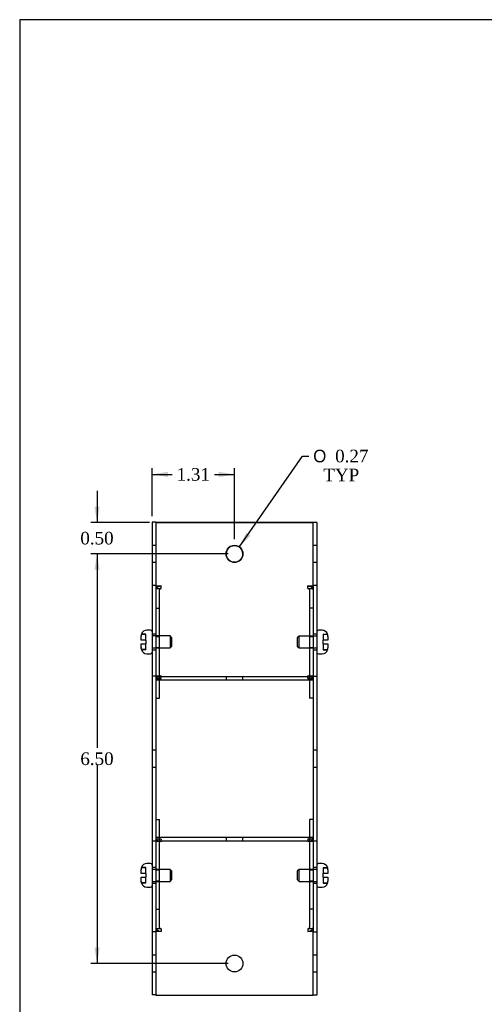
# Model space of a CAD drawing. Header units: inches. Extents: x 0.1 to 35.9, y -0.2 to 23.9.
# Tile 2 of 8: x 0.1 to 7.4, y 8.3 to 23.9. Entities that reach past the tile are written whole.
import ezdxf
from ezdxf.enums import TextEntityAlignment as Align
from ezdxf.lldxf.tags import DXFTag

# ---------------------------------------------------------------- set-up
doc = ezdxf.new("R2010")
doc.units = ezdxf.units.IN
doc.header["$MEASUREMENT"] = 0
for name, color, linetype in [('COM55579-1', 7, 'Continuous'), ('COM55580-1', 7, 'Continuous'), ('Default', 7, 'Continuous'), ('SCS19491', 7, 'Continuous')]:
    doc.layers.add(name, color=color, linetype=linetype)
doc.styles.add('SEACAD_Solid_Edge_ANSI1_Symbols', font='txt')
doc.styles.add('SEACAD_Times_New_Roman', font='times.ttf')
tags = doc.linetypes.add('HIDDEN2', pattern=[0.1875, 0.125, -0.0625]).pattern_tags.tags
tags[6:7] = [DXFTag(74, 4), DXFTag(75, 0), DXFTag(340, '0'), DXFTag(46, 0.0), DXFTag(50, 0.0), DXFTag(44, 0.0), DXFTag(45, 0.0)]
tags[4:5] = [DXFTag(74, 4), DXFTag(75, 0), DXFTag(340, '0'), DXFTag(46, 0.0), DXFTag(50, 0.0), DXFTag(44, 0.0), DXFTag(45, 0.0)]
doc.dimstyles.new('HAMMOND_(STH_-_42x28)', dxfattribs={"dimtxt": 0.2, "dimasz": 0.25, "dimexe": 0.1, "dimexo": 0.1, "dimgap": 0.05, "dimtad": 0, "dimtih": 1, "dimtoh": 1, "dimzin": 0, "dimdsep": 46, "dimtxsty": 'SEACAD_Times_New_Roman', "dimblk1": '_SE_FILLED', "dimblk2": '_SE_FILLED', "dimsah": 1, "dimcen": 0.1, "dimadec": 0, "dimazin": 0, "dimtfac": 0.8, "dimtofl": 0, "dimtmove": 0, "dimatfit": 3, "dimfxl": 1, "dimtolj": 1, "dimtzin": 0, "dimarcsym": 0})

# ---------------------------------------------------------------- blocks, each defined once
blk = doc.blocks.new('SE3')
at = {"layer": 'COM55579-1', "color": 7, "linetype": 'Continuous'}
for p, q in [((2.175, 15.963), (2.175, 14.963)), ((2.232, 15.963), (2.175, 15.963)), ((2.232, 15.963), (2.232, 14.973)), ((4.732, 15.962), (4.732, 15.962)), ((4.789, 15.962), (4.732, 15.962)), ((4.789, 15.962), (4.789, 14.962)), ((2.175, 14.963), (2.175, 13.52)), ((2.232, 14.963), (2.175, 14.963)), ((2.232, 14.96), (2.232, 13.522)), ((4.789, 14.962), (4.732, 14.962)), ((4.732, 14.957), (4.732, 13.524)), ((4.789, 14.962), (4.789, 13.519)), ((2.175, 13.52), (2.175, 10.906)), ((2.232, 13.52), (2.175, 13.52)), ((2.232, 13.52), (2.232, 10.906)), ((4.732, 13.519), (4.732, 10.905)), ((4.789, 13.519), (4.732, 13.519)), ((4.789, 13.519), (4.789, 10.905)), ((2.175, 10.906), (2.175, 9.463)), ((2.232, 10.906), (2.175, 10.906)), ((2.232, 10.899), (2.232, 9.469)), ((4.789, 10.905), (4.732, 10.905)), ((4.732, 10.901), (4.732, 9.467)), ((4.789, 10.905), (4.789, 9.462)), ((2.175, 9.463), (2.175, 8.463)), ((2.232, 9.463), (2.175, 9.463)), ((2.232, 9.451), (2.232, 8.463)), ((4.789, 9.462), (4.732, 9.462)), ((4.789, 9.462), (4.789, 8.462)), ((2.232, 8.463), (2.175, 8.463)), ((4.732, 8.462), (4.732, 8.462)), ((4.789, 8.462), (4.732, 8.462))]:
    blk.add_line(p, q, dxfattribs=at)
at = {"layer": 'COM55579-1', "color": 7, "linetype": 'HIDDEN2'}
for p, q in [((2.232, 15.596), (2.175, 15.596)), ((4.789, 15.595), (4.732, 15.595)), ((2.175, 15.33), (2.232, 15.33)), ((4.732, 15.329), (4.789, 15.329)), ((2.232, 14.19), (2.175, 14.19)), ((4.789, 14.189), (4.732, 14.189)), ((2.175, 13.94), (2.232, 13.94)), ((4.732, 13.939), (4.789, 13.939)), ((2.232, 12.346), (2.175, 12.346)), ((4.789, 12.345), (4.732, 12.345)), ((2.175, 12.08), (2.232, 12.08)), ((4.732, 12.079), (4.789, 12.079)), ((2.232, 10.486), (2.175, 10.486)), ((4.789, 10.485), (4.732, 10.485)), ((2.175, 10.236), (2.232, 10.236)), ((4.732, 10.235), (4.789, 10.235)), ((2.232, 9.096), (2.175, 9.096)), ((4.789, 9.095), (4.732, 9.095)), ((2.175, 8.83), (2.232, 8.83)), ((4.732, 8.829), (4.789, 8.829))]:
    blk.add_line(p, q, dxfattribs=at)
at = {"layer": 'COM55580-1', "color": 7, "linetype": 'Continuous'}
for p, q in [((2.232, 15.962), (2.232, 14.973)), ((4.732, 15.962), (2.232, 15.962)), ((2.232, 15.962), (4.732, 15.962)), ((4.732, 14.973), (4.732, 15.962)), ((2.232, 14.973), (2.232, 14.96)), ((2.232, 14.952), (2.318, 14.952)), ((2.232, 14.912), (2.237, 14.912)), ((2.318, 14.952), (2.318, 14.952)), ((4.646, 14.952), (4.646, 14.952)), ((4.646, 14.952), (4.732, 14.952)), ((4.727, 14.912), (4.732, 14.912)), ((4.732, 14.957), (4.732, 14.973)), ((2.232, 13.528), (2.318, 13.528)), ((2.232, 13.522), (2.232, 13.52)), ((2.232, 13.519), (4.732, 13.519)), ((2.232, 13.462), (4.732, 13.462)), ((2.289, 13.174), (2.289, 13.462)), ((2.318, 13.528), (2.318, 13.528)), ((4.646, 13.528), (4.732, 13.528)), ((4.646, 13.528), (4.646, 13.528)), ((4.675, 13.462), (4.675, 13.174)), ((4.732, 13.519), (4.732, 13.524)), ((4.732, 13.519), (4.732, 13.462)), ((2.232, 13.174), (2.289, 13.174)), ((4.732, 13.174), (4.675, 13.174)), ((2.232, 11.25), (2.289, 11.25)), ((2.289, 10.962), (2.289, 11.25)), ((4.675, 11.25), (4.675, 10.962)), ((4.732, 11.25), (4.675, 11.25)), ((4.732, 10.962), (2.232, 10.962)), ((4.732, 10.905), (4.732, 10.962)), ((2.232, 10.905), (2.232, 10.906)), ((4.732, 10.905), (2.232, 10.905)), ((2.232, 10.905), (2.232, 10.899)), ((2.318, 10.897), (2.232, 10.897)), ((2.318, 10.897), (2.318, 10.897)), ((4.732, 10.897), (4.646, 10.897)), ((4.646, 10.897), (4.646, 10.897)), ((4.732, 10.901), (4.732, 10.905)), ((2.237, 9.512), (2.232, 9.512)), ((2.318, 9.472), (2.232, 9.472)), ((2.232, 9.469), (2.232, 9.451)), ((2.232, 9.451), (2.232, 8.462)), ((2.318, 9.472), (2.318, 9.472)), ((4.732, 9.472), (4.646, 9.472)), ((4.646, 9.472), (4.646, 9.472)), ((4.732, 9.512), (4.727, 9.512)), ((4.732, 9.451), (4.732, 9.467)), ((4.732, 8.462), (4.732, 9.451)), ((2.232, 8.462), (4.732, 8.462))]:
    blk.add_line(p, q, dxfattribs=at)
at = {"layer": 'COM55580-1', "color": 7, "linetype": 'HIDDEN2'}
for p, q in [((2.232, 14.953), (2.318, 14.953)), ((2.232, 14.912), (2.318, 14.912)), ((2.237, 14.912), (2.318, 14.912)), ((2.289, 13.467), (2.289, 14.892)), ((2.289, 14.892), (2.289, 14.892)), ((2.318, 14.952), (2.318, 14.953)), ((2.318, 14.912), (2.318, 14.952)), ((4.646, 14.952), (4.646, 14.953)), ((4.646, 14.953), (4.732, 14.953)), ((4.646, 14.912), (4.646, 14.952)), ((4.646, 14.912), (4.727, 14.912)), ((4.646, 14.912), (4.732, 14.912)), ((4.675, 14.892), (4.675, 13.467)), ((4.675, 14.892), (4.675, 14.892)), ((2.232, 14.599), (2.289, 14.599)), ((2.232, 14.599), (2.289, 14.599)), ((4.732, 14.599), (4.675, 14.599)), ((4.732, 14.599), (4.675, 14.599)), ((2.289, 14.148), (2.232, 14.148)), ((2.289, 14.148), (2.232, 14.148)), ((4.732, 14.148), (4.675, 14.148)), ((4.732, 14.148), (4.675, 14.148)), ((2.232, 13.978), (2.289, 13.978)), ((2.232, 13.978), (2.289, 13.978)), ((4.675, 13.978), (4.732, 13.978)), ((4.675, 13.978), (4.732, 13.978)), ((2.232, 13.528), (2.318, 13.528)), ((2.232, 13.519), (4.732, 13.519)), ((2.232, 13.488), (2.318, 13.488)), ((2.232, 13.487), (2.318, 13.487)), ((2.232, 13.462), (4.732, 13.462)), ((2.289, 13.462), (2.289, 13.467)), ((2.318, 13.487), (2.318, 13.528)), ((2.318, 13.528), (2.318, 13.528)), ((3.349, 13.519), (3.349, 13.462)), ((3.349, 13.519), (3.349, 13.519)), ((3.615, 13.462), (3.615, 13.519)), ((3.615, 13.519), (3.615, 13.519)), ((4.646, 13.487), (4.646, 13.528)), ((4.646, 13.528), (4.732, 13.528)), ((4.646, 13.528), (4.646, 13.528)), ((4.646, 13.488), (4.732, 13.488)), ((4.646, 13.487), (4.732, 13.487)), ((4.675, 13.467), (4.675, 13.462)), ((2.232, 13.174), (2.289, 13.174)), ((4.732, 13.174), (4.675, 13.174)), ((2.289, 10.957), (2.289, 10.962)), ((2.289, 9.533), (2.289, 10.957)), ((3.349, 10.962), (3.349, 10.905)), ((3.615, 10.905), (3.615, 10.962)), ((4.675, 10.962), (4.675, 10.957)), ((4.675, 10.957), (4.675, 9.533)), ((2.318, 10.937), (2.232, 10.937)), ((2.318, 10.937), (2.318, 10.897)), ((4.732, 10.937), (4.646, 10.937)), ((4.646, 10.937), (4.646, 10.897)), ((2.289, 10.446), (2.232, 10.446)), ((4.732, 10.446), (4.675, 10.446)), ((2.232, 10.276), (2.289, 10.276)), ((4.675, 10.276), (4.732, 10.276)), ((2.232, 9.825), (2.289, 9.825)), ((4.732, 9.825), (4.675, 9.825)), ((2.318, 9.512), (2.237, 9.512)), ((2.318, 9.512), (2.318, 9.472)), ((4.727, 9.512), (4.646, 9.512)), ((4.646, 9.512), (4.646, 9.472))]:
    blk.add_line(p, q, dxfattribs=at)
at = {"layer": 'COM55580-1', "color": 7, "linetype": 'Continuous'}
for centre in [(3.482, 15.462), (3.482, 8.962)]:
    blk.add_circle(centre, 0.133, dxfattribs=at)
at = {"layer": 'COM55580-1', "color": 7, "linetype": 'HIDDEN2'}
for start, end in [(0, 180.0495), (359.9505, 0)]:
    blk.add_arc((3.482, 15.462), 0.133, start, end, dxfattribs=at)
at = {"layer": 'COM55580-1', "color": 7, "linetype": 'Continuous'}
blk.add_arc((3.482, 15.462), 0.133, 180.0495, 359.9505, dxfattribs=at)
for centre, major_axis, start_param, end_param in [((2.318, 14.892), (-0.086, 0), 4.712389, 6.283185), ((2.318, 14.892), (0.086, 0), 2.796669, 3.141593), ((4.646, 14.892), (-0.086, 0), 3.141593, 4.712389), ((4.646, 14.892), (0.086, 0), 0, 0.344924), ((2.318, 13.467), (0.086, 0), 1.570796, 1.613592), ((4.646, 13.467), (0.086, 0), 1.528001, 1.570796), ((2.318, 10.957), (-0.086, 0), 1.528001, 1.570796), ((4.646, 10.957), (-0.086, 0), 1.570796, 1.613592), ((2.318, 9.533), (0.086, 0), 3.141593, 4.712389), ((4.646, 9.533), (0.086, 0), 4.712389, 6.283185)]:
    blk.add_ellipse(centre, major_axis=major_axis, ratio=0.707107, start_param=start_param, end_param=end_param, dxfattribs=at)
at = {"layer": 'COM55580-1', "color": 7, "linetype": 'HIDDEN2'}
for centre, major_axis, start_param, end_param in [((2.318, 14.892), (0.086, 0), 1.570796, 2.796669), ((2.318, 14.892), (-0.029, 0), 4.712389, 6.283185), ((2.318, 14.892), (0.029, 0), 1.570796, 3.141593), ((4.646, 14.892), (0.086, 0), 0.344924, 1.570796), ((4.646, 14.892), (-0.029, 0), 3.141593, 4.712389), ((4.646, 14.892), (0.029, 0), 0, 1.570796), ((2.318, 13.467), (0.086, 0), 1.613592, 3.141593), ((2.318, 13.467), (-0.086, 0), 4.712389, 6.283185), ((2.318, 13.467), (-0.029, 0), 4.712389, 6.283185), ((2.318, 13.467), (0.029, 0), 1.570796, 3.141593), ((4.646, 13.467), (-0.086, 0), 3.141593, 4.712389), ((4.646, 13.467), (-0.029, 0), 3.141593, 4.712389), ((4.646, 13.467), (0.029, 0), 0, 1.570796), ((4.646, 13.467), (0.086, 0), 0, 1.528001), ((2.318, 10.957), (-0.086, 0), 0, 1.528001), ((2.318, 10.957), (-0.029, 0), 0, 1.570796), ((4.646, 10.957), (-0.029, 0), 1.570796, 3.141593), ((4.646, 10.957), (-0.086, 0), 1.613592, 3.141593), ((2.318, 9.533), (0.029, 0), 3.141593, 4.712389), ((4.646, 9.533), (0.029, 0), 4.712389, 6.283185)]:
    blk.add_ellipse(centre, major_axis=major_axis, ratio=0.707107, start_param=start_param, end_param=end_param, dxfattribs=at)
at = {"layer": 'SCS19491', "color": 7, "linetype": 'Continuous'}
for p, q in [((2.15, 14.252), (2.09, 14.252)), ((4.874, 14.251), (4.814, 14.251)), ((2, 14.095), (2, 14.16)), ((2.075, 14.095), (2, 14.095)), ((2.075, 14.095), (2.075, 14.035)), ((4.889, 14.034), (4.889, 14.094)), ((4.964, 14.094), (4.889, 14.094)), ((4.964, 14.154), (4.964, 14.159)), ((4.964, 14.154), (4.964, 14.094)), ((2, 14.035), (2.075, 14.035)), ((2, 13.972), (2, 14.035)), ((2.004, 13.945), (2, 13.972)), ((4.889, 14.034), (4.964, 14.034)), ((4.964, 14.034), (4.964, 13.971)), ((2.09, 13.877), (2.15, 13.877)), ((4.814, 13.876), (4.874, 13.876)), ((2.15, 10.549), (2.09, 10.549)), ((4.874, 10.548), (4.814, 10.548)), ((2, 10.391), (2, 10.456)), ((2.075, 10.391), (2, 10.391)), ((2, 10.331), (2.075, 10.331)), ((2, 10.268), (2, 10.331)), ((2.075, 10.391), (2.075, 10.331)), ((4.889, 10.33), (4.889, 10.39)), ((4.964, 10.39), (4.889, 10.39)), ((4.889, 10.33), (4.964, 10.33)), ((4.964, 10.45), (4.964, 10.456)), ((4.964, 10.45), (4.964, 10.39)), ((4.964, 10.33), (4.964, 10.268)), ((2.004, 10.242), (2, 10.268)), ((2.09, 10.174), (2.15, 10.174)), ((4.814, 10.173), (4.874, 10.173))]:
    blk.add_line(p, q, dxfattribs=at)
at = {"layer": 'SCS19491', "color": 7, "linetype": 'HIDDEN2'}
for p, q in [((2.005, 14.186), (2.004, 14.186)), ((2.075, 14.184), (2.004, 14.184)), ((2.075, 14.189), (2.005, 14.189)), ((2.075, 14.186), (2.005, 14.186)), ((2.075, 14.095), (2.075, 14.189)), ((2.458, 14.16), (2.175, 14.16)), ((2.458, 14.16), (2.458, 13.97)), ((2.488, 14.13), (2.458, 14.16)), ((2.488, 14), (2.488, 14.13)), ((4.507, 14.159), (4.477, 14.129)), ((4.477, 14.129), (4.477, 13.999)), ((4.507, 13.969), (4.507, 14.159)), ((4.789, 14.159), (4.507, 14.159)), ((4.889, 14.188), (4.96, 14.188)), ((4.889, 14.188), (4.889, 14.186)), ((4.889, 14.186), (4.889, 14.094)), ((4.889, 14.186), (4.959, 14.186)), ((2, 13.972), (2, 13.97)), ((2.075, 13.945), (2.004, 13.945)), ((2.075, 13.943), (2.004, 13.943)), ((2.075, 13.941), (2.005, 13.941)), ((2.075, 13.945), (2.075, 14.035)), ((2.075, 13.943), (2.075, 13.945)), ((2.075, 13.941), (2.075, 13.943)), ((2.175, 13.97), (2.458, 13.97)), ((2.458, 13.97), (2.488, 14)), ((4.477, 13.999), (4.507, 13.969)), ((4.507, 13.969), (4.789, 13.969)), ((4.889, 14.034), (4.889, 13.942)), ((4.889, 13.944), (4.96, 13.944)), ((4.889, 13.942), (4.96, 13.942)), ((4.964, 13.971), (4.964, 13.971)), ((2.075, 10.485), (2.005, 10.485)), ((2.075, 10.483), (2.005, 10.483)), ((2.075, 10.391), (2.075, 10.485)), ((4.889, 10.484), (4.96, 10.484)), ((4.889, 10.484), (4.889, 10.482)), ((4.889, 10.482), (4.889, 10.39)), ((4.889, 10.482), (4.959, 10.482)), ((2.075, 10.242), (2.075, 10.331)), ((2.458, 10.456), (2.175, 10.456)), ((2.458, 10.456), (2.458, 10.266)), ((2.488, 10.426), (2.458, 10.456)), ((2.488, 10.296), (2.488, 10.426)), ((4.507, 10.455), (4.477, 10.425)), ((4.477, 10.425), (4.477, 10.295)), ((4.507, 10.265), (4.507, 10.455)), ((4.789, 10.455), (4.507, 10.455)), ((4.889, 10.33), (4.889, 10.239)), ((2.075, 10.242), (2.004, 10.242)), ((2.075, 10.239), (2.004, 10.239)), ((2.075, 10.239), (2.075, 10.242)), ((2.175, 10.266), (2.458, 10.266)), ((2.458, 10.266), (2.488, 10.296)), ((4.477, 10.295), (4.507, 10.265)), ((4.507, 10.265), (4.789, 10.265)), ((4.889, 10.241), (4.96, 10.241)), ((4.889, 10.239), (4.96, 10.239)), ((4.964, 10.267), (4.964, 10.268))]:
    blk.add_line(p, q, dxfattribs=at)
at = {"layer": 'SCS19491', "color": 7, "linetype": 'Continuous'}
for centre, radius, start, end in [((2.09, 14.162), 0.09, 90, 163.3062), ((2.15, 14.227), 0.025, 0, 90), ((4.814, 14.226), 0.025, 90, 180), ((4.874, 14.161), 0.09, 16.6898, 90), ((2.094, 14.16), 0.0938, 162.0854, 180.0791), ((2.09, 14.162), 0.09, 163.7114, 165.1795), ((4.867, 14.154), 0.0972, 359.8041, 19.0544), ((4.87, 14.159), 0.0938, 7.5473, 16.9505), ((4.87, 14.159), 0.0938, 359.9209, 5.99), ((2.09, 13.967), 0.09, 194.8505, 270), ((4.874, 13.966), 0.09, 270, 345.1795), ((4.866, 13.971), 0.0981, 342.7336, 0.1206), ((2.15, 13.902), 0.025, 270, 0), ((4.814, 13.901), 0.025, 180, 270), ((2.094, 10.456), 0.0938, 162.0854, 180.0791), ((2.09, 10.459), 0.09, 90, 163.3062), ((2.15, 10.524), 0.025, 0, 90), ((4.814, 10.523), 0.025, 90, 180), ((4.874, 10.458), 0.09, 16.6898, 90), ((4.867, 10.45), 0.0972, 359.8041, 19.0544), ((2.09, 10.264), 0.09, 194.8505, 270), ((2.15, 10.199), 0.025, 270, 0), ((4.814, 10.198), 0.025, 180, 270), ((4.874, 10.263), 0.09, 270, 345.1795), ((4.866, 10.268), 0.0981, 342.7336, 0.1206)]:
    blk.add_arc(centre, radius, start, end, dxfattribs=at)
at = {"layer": 'SCS19491', "color": 7, "linetype": 'HIDDEN2'}
for centre, radius, start, end in [((2.097, 14.155), 0.0972, 171.1412, 180.1959), ((2.097, 14.155), 0.0972, 160.9456, 169.6474), ((4.87, 14.159), 0.0938, 16.9505, 17.9146), ((2.097, 13.975), 0.0972, 179.8041, 184.7049), ((2.098, 13.972), 0.0981, 179.8794, 181.9528), ((2.097, 13.975), 0.0972, 192.1575, 199.0544), ((2.098, 13.972), 0.0981, 195.5044, 197.2664), ((2.097, 10.451), 0.0972, 160.9456, 169.6474), ((2.097, 10.451), 0.0972, 171.1412, 180.1959), ((2.098, 10.269), 0.0981, 179.8794, 181.9528), ((2.098, 10.269), 0.0981, 195.5044, 197.2664)]:
    blk.add_arc(centre, radius, start, end, dxfattribs=at)
at = {"layer": 'SCS19491', "color": 7, "linetype": 'Continuous'}
for points in [[(2.003, 14.185), (2.003, 14.185), (2.003, 14.184), (2.004, 14.184)], [(2.005, 14.189), (2.004, 14.188), (2.004, 14.188), (2.004, 14.188)], [(2.003, 13.944), (2.003, 13.944), (2.003, 13.945), (2.004, 13.945)], [(2.005, 10.485), (2.004, 10.485), (2.004, 10.485), (2.004, 10.484)], [(2.003, 10.241), (2.003, 10.241), (2.003, 10.241), (2.004, 10.242)]]:
    blk.add_open_spline(points, degree=3, dxfattribs=at)
for points, knots in [([(4.96, 14.187), (4.96, 14.187), (4.96, 14.187), (4.96, 14.186), (4.96, 14.186), (4.959, 14.186)], [0.3393144, 0.3393144, 0.3393144, 0.3393144, 0.5, 0.5, 1, 1, 1, 1]), ([(4.96, 13.942), (4.961, 13.943), (4.961, 13.943), (4.961, 13.944), (4.961, 13.944), (4.96, 13.944)], [0, 0, 0, 0, 0.5, 0.5, 1, 1, 1, 1]), ([(4.96, 10.484), (4.96, 10.484), (4.96, 10.483), (4.96, 10.483), (4.96, 10.483), (4.959, 10.482)], [0.3393144, 0.3393144, 0.3393144, 0.3393144, 0.5, 0.5, 1, 1, 1, 1]), ([(4.96, 10.239), (4.961, 10.239), (4.961, 10.239), (4.961, 10.24), (4.961, 10.241), (4.96, 10.241)], [0, 0, 0, 0, 0.5, 0.5, 1, 1, 1, 1])]:
    blk.add_open_spline(points, degree=3, knots=knots, dxfattribs=at)
at = {"layer": 'SCS19491', "color": 7, "linetype": 'HIDDEN2'}
for points in [[(2.004, 13.943), (2.004, 13.943), (2.003, 13.944), (2.003, 13.944), (2.003, 13.944), (2.003, 13.944)], [(2.004, 10.239), (2.004, 10.24), (2.003, 10.24), (2.003, 10.241), (2.003, 10.241), (2.003, 10.241)]]:
    blk.add_open_spline(points, degree=3, knots=[0, 0, 0, 0, 0.5, 0.5, 0.5005912, 0.5005912, 0.5005912, 0.5005912], dxfattribs=at)
blk.add_open_spline([(4.96, 10.484), (4.96, 10.484), (4.96, 10.484), (4.96, 10.484)], degree=3, dxfattribs=at)
blk = doc.blocks.new('DMBLK7464')
at = {"layer": 'Default', "linetype": 'Continuous', "transparency": 16777216}
for points in [[(1.258, 16.212), (1.3, 15.962), (1.341, 16.212)], [(1.258, 15.212), (1.341, 15.212), (1.3, 15.462)]]:
    blk.add_hatch(color=7, dxfattribs=at).paths.add_polyline_path(points)
at = {"layer": 'Default', "color": 7, "linetype": 'Continuous', "transparency": 16777216}
for p, q in [((1.3, 16.462), (1.3, 15.962)), ((2.132, 15.962), (1.2, 15.962)), ((3.382, 15.462), (1.2, 15.462)), ((1.3, 15.462), (1.3, 14.962))]:
    blk.add_line(p, q, dxfattribs=at)
at = {"layer": 'Default', "color": 7, "linetype": 'Continuous', "transparency": 16777216, "style": 'SEACAD_Times_New_Roman'}
blk.add_text('0.50', height=0.2, dxfattribs=at).set_placement((1.034, 15.812), align=Align.TOP_LEFT)
blk = doc.blocks.new('_SE_FILLED')
at = {"color": 0}
blk.add_line((0, 0), (-1, 0), dxfattribs=at)
blk.add_solid([(0, 0), (-1, -0.1665), (-1, 0.1665), (0, 0)], dxfattribs=at)
blk = doc.blocks.new('DMBLK7465')
at = {"layer": 'Default', "linetype": 'Continuous', "transparency": 16777216}
for points in [[(1.258, 15.212), (1.341, 15.212), (1.3, 15.462)], [(1.258, 9.212), (1.3, 8.962), (1.341, 9.212)]]:
    blk.add_hatch(color=7, dxfattribs=at).paths.add_polyline_path(points)
at = {"layer": 'Default', "color": 7, "linetype": 'Continuous', "transparency": 16777216}
for p, q in [((3.382, 15.462), (1.2, 15.462)), ((1.3, 15.462), (1.3, 12.382)), ((1.3, 12.112), (1.3, 8.962)), ((3.382, 8.962), (1.2, 8.962))]:
    blk.add_line(p, q, dxfattribs=at)
at = {"layer": 'Default', "color": 7, "linetype": 'Continuous', "transparency": 16777216, "style": 'SEACAD_Times_New_Roman'}
blk.add_text('6.50', height=0.2, dxfattribs=at).set_placement((1.034, 12.312), align=Align.TOP_LEFT)
blk = doc.blocks.new('DMBLK7466')
at = {"layer": 'Default', "linetype": 'Continuous', "transparency": 16777216}
for points in [[(2.425, 16.766), (2.175, 16.724), (2.425, 16.682)], [(3.232, 16.766), (3.232, 16.682), (3.482, 16.724)]]:
    blk.add_hatch(color=7, dxfattribs=at).paths.add_polyline_path(points)
at = {"layer": 'Default', "color": 7, "linetype": 'Continuous', "transparency": 16777216}
for p, q in [((2.175, 16.063), (2.175, 16.824)), ((2.175, 16.724), (2.493, 16.724)), ((3.164, 16.724), (3.482, 16.724)), ((3.482, 15.695), (3.482, 16.824))]:
    blk.add_line(p, q, dxfattribs=at)
at = {"layer": 'Default', "color": 7, "linetype": 'Continuous', "transparency": 16777216, "style": 'SEACAD_Times_New_Roman'}
blk.add_text('1.31', height=0.2, dxfattribs=at).set_placement((2.563, 16.824), align=Align.TOP_LEFT)
blk = doc.blocks.new('DMBLK7467')
at = {"layer": 'Default', "linetype": 'Continuous', "transparency": 16777216}
blk.add_hatch(color=7, dxfattribs=at).paths.add_polyline_path([(3.667, 15.8), (3.558, 15.571), (3.735, 15.753)])
at = {"layer": 'Default', "color": 7, "linetype": 'Continuous', "transparency": 16777216}
for p, q in [((3.558, 15.571), (4.562, 17.015)), ((4.562, 17.015), (4.662, 17.015))]:
    blk.add_line(p, q, dxfattribs=at)
for s, style, p in [('O', 'SEACAD_Solid_Edge_ANSI1_Symbols', (4.732, 17.115)), ('0.27', 'SEACAD_Times_New_Roman', (5.08, 17.115)), ('TYP', 'SEACAD_Times_New_Roman', (4.892, 16.815))]:
    blk.add_text(s, height=0.2, dxfattribs=dict(at, style=style)).set_placement(p, align=Align.TOP_LEFT)
blk = doc.blocks.new('BORDER')
at = {"layer": 'Default', "color": 7, "linetype": 'Continuous'}
for p, q in [((0, 27.86), (-41.86, 27.86)), ((-41.86, 27.86), (-41.86, 0))]:
    blk.add_line(p, q, dxfattribs=at)

msp = doc.modelspace()

# ---------------------------------------------------------------- block references
at = {"layer": 'Default', "color": 7, "xscale": 0.857, "yscale": 0.857, "zscale": 0.857}
msp.add_blockref('BORDER', (35.945, 0.063), dxfattribs=at)
at = {"layer": 'Default'}
msp.add_blockref('SE3', (0, 0), dxfattribs=at)

# ---------------------------------------------------------------- dimensions: what is measured, and where the dimension line sits
at = {"layer": 'Default', "color": 7, "linetype": 'Continuous'}
dim = msp.add_diameter_dim_2p(p1=(3.406, 15.353), p2=(3.558, 15.571), text='\\A1;<>\\PTYP', dimstyle='HAMMOND_(STH_-_42x28)', dxfattribs=at)
dim.commit()
dim.dimension.update_dxf_attribs({"geometry": 'DMBLK7467', "text_midpoint": (4.662, 17.015), "dimtype": 163})
dim = msp.add_linear_dim(base=(3.482, 16.724), p1=(2.175, 15.963), p2=(3.482, 15.595), text='\\A1;<>', dimstyle='HAMMOND_(STH_-_42x28)', dxfattribs=at)
dim.commit()
dim.dimension.update_dxf_attribs({"geometry": 'DMBLK7466', "text_midpoint": (2.829, 16.724), "dimtype": 160})
for p1, p2, angle, picture, middle, dimtype in [((2.232, 15.962), (3.482, 15.462), 90, 'DMBLK7464', (1.3, 15.712), 160), ((3.482, 15.462), (3.482, 8.962), 270, 'DMBLK7465', (1.3, 12.212), 161)]:
    dim = msp.add_linear_dim(base=(1.3, 15.462), p1=p1, p2=p2, angle=angle, text='\\A1;<>', dimstyle='HAMMOND_(STH_-_42x28)', dxfattribs=at)
    dim.commit()
    dim.dimension.update_dxf_attribs({"geometry": picture, "text_midpoint": middle, "dimtype": dimtype})

doc.saveas('drawing.dxf')
